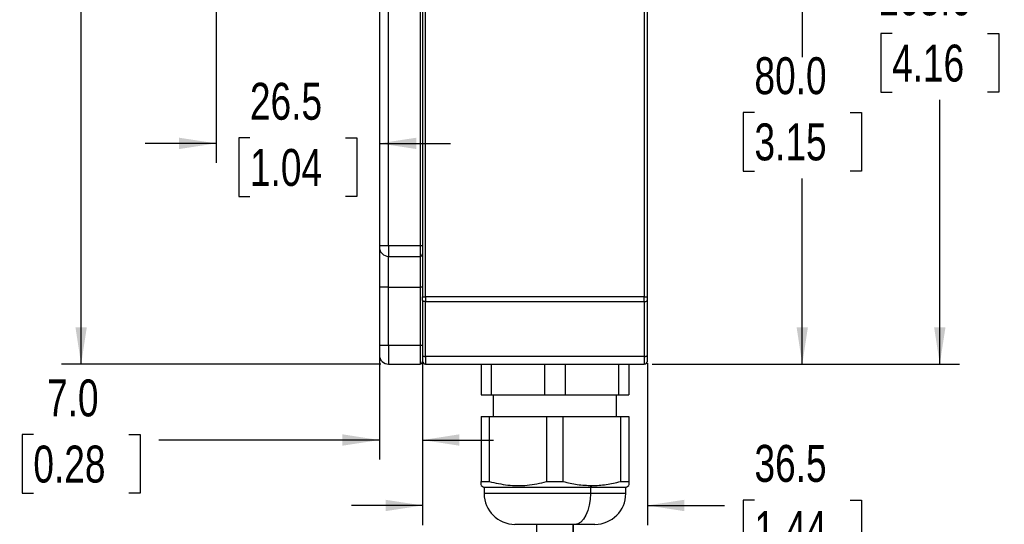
# Model space of a CAD drawing. Header units: millimetres. Extents: x 0 to 559, y 0 to 432.
# Tile 11 of 25: x 269 to 429, y 159 to 241. Entities that reach past the tile are written whole.
import ezdxf

# ---------------------------------------------------------------- set-up
doc = ezdxf.new("R2010")
doc.units = ezdxf.units.MM
doc.layers.add('DIMENSIONS', color=140, linetype='Continuous', lineweight=25)
doc.styles.add('SLDTEXTSTYLE0', font='TXT', dxfattribs={"width": 0.75})
doc.dimstyles.new('SLDDIMSTYLE0', dxfattribs={"dimtxt": 6, "dimasz": 6, "dimexe": 0, "dimexo": 0.0625, "dimgap": 1.5, "dimtad": 0, "dimtih": 1, "dimtoh": 1, "dimdec": 1, "dimrnd": 1e-09, "dimzin": 4, "dimdsep": 46, "dimtxsty": 'SLDTEXTSTYLE0', "dimsah": 1, "dimcen": 0.09, "dimadec": 0, "dimazin": 1, "dimtfac": 1, "dimtdec": 1, "dimtofl": 0, "dimtmove": 0, "dimatfit": 3, "dimfxl": 0, "dimfrac": 2, "dimtolj": 1, "dimtzin": 12, "dimarcsym": 0})
doc.dimstyles.new('SLDDIMSTYLE1', dxfattribs={"dimtxt": 6, "dimasz": 6, "dimexe": 0, "dimexo": 0.0625, "dimgap": 1.5, "dimtad": 0, "dimtih": 1, "dimtoh": 1, "dimdec": 1, "dimrnd": 1e-09, "dimzin": 12, "dimdsep": 46, "dimtxsty": 'SLDTEXTSTYLE0', "dimsah": 1, "dimcen": 0.09, "dimadec": 0, "dimazin": 3, "dimtfac": 1, "dimtdec": 1, "dimtofl": 0, "dimtmove": 0, "dimatfit": 3, "dimfxl": 0, "dimfrac": 2, "dimtolj": 1, "dimtzin": 12, "dimarcsym": 0})
doc.dimstyles.new('SLDDIMSTYLE2', dxfattribs={"dimtxt": 6, "dimasz": 6, "dimexe": 0, "dimexo": 0.0625, "dimgap": 1.5, "dimtad": 0, "dimtih": 1, "dimtoh": 1, "dimdec": 1, "dimrnd": 1e-09, "dimzin": 12, "dimdsep": 46, "dimtxsty": 'SLDTEXTSTYLE0', "dimsah": 1, "dimcen": 0.09, "dimadec": 0, "dimazin": 3, "dimtfac": 1, "dimtdec": 1, "dimtmove": 0, "dimatfit": 0, "dimfxl": 0, "dimfrac": 2, "dimtolj": 1, "dimtzin": 12, "dimarcsym": 0})
doc.dimstyles.new('SLDDIMSTYLE4', dxfattribs={"dimtxt": 6, "dimasz": 6, "dimexe": 0, "dimexo": 0.0625, "dimgap": 1.5, "dimtad": 0, "dimtih": 1, "dimtoh": 1, "dimdec": 1, "dimrnd": 1e-09, "dimzin": 4, "dimdsep": 46, "dimtxsty": 'SLDTEXTSTYLE0', "dimsah": 1, "dimcen": 0.09, "dimadec": 0, "dimazin": 1, "dimtfac": 1, "dimtdec": 1, "dimtmove": 0, "dimatfit": 0, "dimfxl": 0, "dimfrac": 2, "dimtolj": 1, "dimtzin": 12, "dimarcsym": 0})

# ---------------------------------------------------------------- blocks, each defined once
blk = doc.blocks.new('_D_11')
at = {"layer": 'DIMENSIONS'}
for p, q in [((334.77, 183.96), (334.77, 158.6)), ((371.27, 184.9), (371.27, 158.6)), ((334.77, 161.78), (323.23, 161.78)), ((371.27, 161.78), (383.79, 161.78)), ((388.66, 162.66), (386.83, 162.66)), ((386.83, 162.66), (386.83, 153.13)), ((404.18, 162.66), (406.01, 162.66)), ((406.01, 162.66), (406.01, 153.13)), ((386.83, 153.13), (388.66, 153.13)), ((406.01, 153.13), (404.18, 153.13))]:
    blk.add_line(p, q, dxfattribs=at)
for points in [[(334.77, 161.78), (328.77, 162.7), (328.77, 160.85)], [(371.27, 161.78), (377.27, 160.85), (377.27, 162.7)]]:
    blk.add_solid(points, dxfattribs=at)
at = {"layer": 'DIMENSIONS', "char_height": 6, "attachment_point": 1, "style": 'SLDTEXTSTYLE0'}
for s, insert in [('36.5', (388.66, 171.61)), ('1.44', (388.66, 160.87))]:
    blk.add_mtext(s, dxfattribs=dict(at, insert=insert))
blk = doc.blocks.new('_D_12')
at = {"layer": 'DIMENSIONS'}
for p, q in [((327.77, 186.46), (327.77, 169.23)), ((334.77, 184.9), (334.77, 169.23)), ((271.6, 173.29), (269.77, 173.29)), ((269.77, 173.29), (269.77, 163.76)), ((287.12, 173.29), (288.94, 173.29)), ((288.94, 173.29), (288.94, 163.76)), ((327.77, 172.4), (291.99, 172.4)), ((334.77, 172.4), (346.31, 172.4)), ((269.77, 163.76), (271.6, 163.76)), ((288.94, 163.76), (287.12, 163.76))]:
    blk.add_line(p, q, dxfattribs=at)
for points in [[(327.77, 172.4), (321.77, 173.33), (321.77, 171.48)], [(334.77, 172.4), (340.77, 171.48), (340.77, 173.33)]]:
    blk.add_solid(points, dxfattribs=at)
at = {"layer": 'DIMENSIONS', "char_height": 6, "attachment_point": 1, "style": 'SLDTEXTSTYLE0'}
for s, insert in [('7.0', (273.82, 182.24)), ('0.28', (271.6, 171.5))]:
    blk.add_mtext(s, dxfattribs=dict(at, insert=insert))
blk = doc.blocks.new('_D_13')
at = {"layer": 'DIMENSIONS'}
for p, q in [((301.27, 315.83), (301.27, 217.41)), ((301.27, 220.58), (289.73, 220.58)), ((306.76, 221.46), (304.93, 221.46)), ((304.93, 221.46), (304.93, 211.94)), ((322.28, 221.46), (324.1, 221.46)), ((324.1, 221.46), (324.1, 211.94)), ((327.77, 220.58), (339.31, 220.58)), ((304.93, 211.94), (306.76, 211.94)), ((324.1, 211.94), (322.28, 211.94))]:
    blk.add_line(p, q, dxfattribs=at)
for points in [[(301.27, 220.58), (295.27, 221.5), (295.27, 219.66)], [(327.77, 220.58), (333.77, 219.66), (333.77, 221.5)]]:
    blk.add_solid(points, dxfattribs=at)
at = {"layer": 'DIMENSIONS', "char_height": 6, "attachment_point": 1, "style": 'SLDTEXTSTYLE0'}
for s, insert in [('26.5', (306.76, 230.42)), ('1.04', (306.76, 219.67))]:
    blk.add_mtext(s, dxfattribs=dict(at, insert=insert))
blk = doc.blocks.new('_D_14')
at = {"layer": 'DIMENSIONS'}
for p, q in [((302.3, 329.35), (276.18, 329.35)), ((279.36, 329.35), (279.36, 266.9)), ((271.6, 257.92), (269.77, 257.92)), ((269.77, 257.92), (269.77, 248.4)), ((287.12, 257.92), (288.94, 257.92)), ((288.94, 257.92), (288.94, 248.4)), ((269.77, 248.4), (271.6, 248.4)), ((288.94, 248.4), (287.12, 248.4)), ((279.36, 184.73), (279.36, 247.18)), ((328, 184.73), (276.18, 184.73))]:
    blk.add_line(p, q, dxfattribs=at)
for points in [[(279.36, 329.35), (278.43, 323.35), (280.28, 323.35)], [(279.36, 184.73), (280.28, 190.73), (278.43, 190.73)]]:
    blk.add_solid(points, dxfattribs=at)
at = {"layer": 'DIMENSIONS', "char_height": 6, "attachment_point": 1, "style": 'SLDTEXTSTYLE0'}
for s, insert in [('144.6', (269.38, 266.87)), ('5.69', (271.6, 256.13))]:
    blk.add_mtext(s, dxfattribs=dict(at, insert=insert))
blk = doc.blocks.new('_D_15')
at = {"layer": 'DIMENSIONS'}
for p, q in [((372.04, 264.73), (399.59, 264.73)), ((396.42, 264.73), (396.42, 234.59)), ((388.66, 225.61), (386.83, 225.61)), ((386.83, 225.61), (386.83, 216.09)), ((404.18, 225.61), (406.01, 225.61)), ((406.01, 225.61), (406.01, 216.09)), ((386.83, 216.09), (388.66, 216.09)), ((406.01, 216.09), (404.18, 216.09)), ((396.42, 184.73), (396.42, 214.87)), ((372.04, 184.73), (399.59, 184.73))]:
    blk.add_line(p, q, dxfattribs=at)
for points in [[(396.42, 264.73), (395.5, 258.73), (397.34, 258.73)], [(396.42, 184.73), (397.34, 190.73), (395.5, 190.73)]]:
    blk.add_solid(points, dxfattribs=at)
at = {"layer": 'DIMENSIONS', "char_height": 6, "attachment_point": 1, "style": 'SLDTEXTSTYLE0'}
for s, insert in [('80.0', (388.66, 234.57)), ('3.15', (388.66, 223.82))]:
    blk.add_mtext(s, dxfattribs=dict(at, insert=insert))
blk = doc.blocks.new('_D_16')
at = {"layer": 'DIMENSIONS'}
for p, q in [((361.69, 290.33), (421.92, 290.33)), ((418.75, 290.33), (418.75, 247.39)), ((410.99, 238.41), (409.16, 238.41)), ((409.16, 238.41), (409.16, 228.89)), ((426.5, 238.41), (428.33, 238.41)), ((428.33, 238.41), (428.33, 228.89)), ((409.16, 228.89), (410.99, 228.89)), ((428.33, 228.89), (426.5, 228.89)), ((418.75, 184.73), (418.75, 227.67)), ((372.04, 184.73), (421.92, 184.73))]:
    blk.add_line(p, q, dxfattribs=at)
for points in [[(418.75, 290.33), (417.82, 284.33), (419.67, 284.33)], [(418.75, 184.73), (419.67, 190.73), (417.82, 190.73)]]:
    blk.add_solid(points, dxfattribs=at)
at = {"layer": 'DIMENSIONS', "char_height": 6, "attachment_point": 1, "style": 'SLDTEXTSTYLE0'}
for s, insert in [('105.6', (408.77, 247.37)), ('4.16', (410.99, 236.62))]:
    blk.add_mtext(s, dxfattribs=dict(at, insert=insert))

msp = doc.modelspace()

# ---------------------------------------------------------------- linework, layer by layer
for p, q in [((335.27, 195.64), (335.27, 259.73)), ((370.77, 259.73), (370.77, 195.64)), ((371.27, 195.64), (371.27, 259.73)), ((327.77, 250.53), (327.77, 203.93)), ((329.27, 203.93), (329.27, 250.53)), ((334.37, 250.53), (334.37, 203.93)), ((334.77, 250.53), (334.77, 203.93)), ((329.27, 203.93), (327.77, 203.93)), ((327.77, 203.73), (327.77, 197.23)), ((329.27, 203.93), (329.27, 202.23)), ((334.37, 203.93), (329.27, 203.93)), ((334.37, 203.93), (334.37, 202.23)), ((334.77, 203.93), (334.37, 203.93)), ((334.77, 203.93), (334.77, 202.63)), ((334.77, 203.93), (334.77, 195.64)), ((329.27, 202.23), (334.37, 202.23)), ((329.27, 197.23), (329.27, 202.23)), ((334.37, 202.23), (334.37, 197.23)), ((329.27, 197.23), (327.77, 197.23)), ((327.77, 197.23), (327.77, 187.73)), ((329.27, 197.23), (334.37, 197.23)), ((329.27, 187.73), (329.27, 197.23)), ((334.77, 197.23), (334.37, 197.23)), ((334.37, 197.23), (334.37, 187.73)), ((334.77, 195.08), (334.77, 195.64)), ((334.77, 195.64), (335.27, 195.64)), ((334.77, 195.08), (334.77, 186.17)), ((335.27, 195.64), (335.27, 194.89)), ((370.77, 195.64), (335.27, 195.64)), ((370.77, 194.89), (370.77, 195.64)), ((370.77, 195.64), (371.27, 195.64)), ((371.27, 195.08), (371.27, 195.64)), ((371.27, 186.17), (371.27, 195.08)), ((335.27, 194.89), (370.77, 194.89)), ((335.27, 185.98), (335.27, 194.89)), ((370.77, 194.89), (370.77, 185.98)), ((329.27, 187.73), (327.77, 187.73)), ((329.27, 187.73), (329.27, 184.73)), ((334.37, 187.73), (329.27, 187.73)), ((334.37, 187.73), (334.37, 184.73)), ((334.77, 187.73), (334.37, 187.73)), ((327.77, 186.67), (327.77, 186.23)), ((334.77, 186.17), (334.77, 185.23)), ((370.77, 185.98), (335.27, 185.98)), ((335.27, 185.98), (335.27, 184.73)), ((370.77, 185.98), (370.77, 184.73)), ((371.27, 185.23), (371.27, 186.17)), ((329.27, 184.73), (334.37, 184.73)), ((335.27, 184.73), (370.77, 184.73)), ((344.27, 184.73), (344.27, 179.73)), ((345.94, 184.73), (345.94, 179.73)), ((354.6, 184.73), (354.6, 179.73)), ((357.94, 184.73), (357.94, 179.73)), ((366.6, 184.73), (366.6, 179.73)), ((368.27, 184.73), (368.27, 179.73)), ((344.27, 179.73), (345.94, 179.73)), ((345.94, 179.73), (354.6, 179.73)), ((346.27, 179.73), (346.27, 176.21)), ((354.6, 179.73), (357.94, 179.73)), ((357.94, 179.73), (366.6, 179.73)), ((366.27, 176.21), (366.27, 179.73)), ((366.6, 179.73), (368.27, 179.73)), ((344.27, 176.21), (344.27, 165.67)), ((344.27, 176.21), (345.61, 176.21)), ((345.61, 176.21), (345.61, 165.67)), ((345.61, 176.21), (354.92, 176.21)), ((354.92, 176.21), (354.92, 165.67)), ((354.92, 176.21), (357.61, 176.21)), ((357.61, 165.67), (357.61, 176.21)), ((357.61, 176.21), (366.92, 176.21)), ((366.92, 176.21), (366.92, 165.67)), ((366.92, 176.21), (368.27, 176.21)), ((368.27, 176.21), (368.27, 165.67)), ((344.27, 165.67), (345.61, 165.67)), ((344.27, 165), (344.77, 164.71)), ((344.77, 164.71), (344.77, 163.71)), ((362.02, 164.71), (344.77, 164.71)), ((354.92, 165.67), (357.61, 165.67)), ((362.02, 164.71), (362.27, 165)), ((362.02, 164.71), (362.02, 163.71)), ((367.77, 164.71), (362.02, 164.71)), ((366.92, 165.67), (368.27, 165.67)), ((367.77, 164.71), (368.27, 165)), ((367.77, 163.71), (367.77, 164.71)), ((368.27, 165.67), (368.27, 165.08)), ((362.02, 163.71), (344.77, 163.71)), ((367.77, 163.71), (362.02, 163.71)), ((359.52, 158.71), (349.77, 158.71)), ((353.27, 158.71), (353.27, 134.26)), ((359.2, 158.71), (359.2, 134.26)), ((359.27, 134.26), (359.27, 158.71)), ((362.77, 158.71), (359.52, 158.71))]:
    msp.add_line(p, q)
at = {"flags": 128}
for points in [[(327.77, 203.93), (327.77, 203.85), (327.77, 203.79), (327.77, 203.74), (327.77, 203.73), (327.77, 203.73)], [(335.27, 194.89), (335.17, 194.89), (335.08, 194.9), (334.99, 194.92), (334.91, 194.94), (334.85, 194.97), (334.81, 195), (334.78, 195.04), (334.77, 195.08)], [(370.77, 194.89), (370.86, 194.89), (370.96, 194.9), (371.04, 194.92), (371.12, 194.94), (371.18, 194.97), (371.23, 195), (371.26, 195.04), (371.27, 195.08)], [(327.77, 187.73), (327.77, 187.18), (327.77, 186.91), (327.77, 186.89), (327.77, 186.67), (327.77, 186.34), (327.77, 186.23)], [(334.77, 186.17), (334.78, 186.13), (334.81, 186.1), (334.85, 186.06), (334.91, 186.03), (334.99, 186.01), (335.08, 185.99), (335.17, 185.98), (335.27, 185.98)], [(370.77, 185.98), (370.86, 185.98), (370.96, 185.99), (371.04, 186.01), (371.12, 186.03), (371.18, 186.06), (371.23, 186.1), (371.26, 186.13), (371.27, 186.17)], [(362.02, 163.71), (361.97, 162.74), (361.83, 161.8), (361.6, 160.94), (361.28, 160.18), (360.91, 159.56), (360.47, 159.09), (360, 158.81), (359.52, 158.71)]]:
    msp.add_lwpolyline(points, dxfattribs=at)
for centre, radius, start, end in [((329.27, 203.73), 1.5, 180, 270), ((334.37, 202.63), 0.4, 270.0001, 360), ((329.27, 186.23), 1.5, 180, 270), ((334.37, 185.13), 0.4, 270.0003, 359.9999), ((335.27, 185.23), 0.5, 179.9999, 270), ((370.77, 185.23), 0.5, 270.0003, 359.9997), ((349.77, 163.71), 5, 180, 270), ((362.77, 163.71), 5, 270, 359.9999)]:
    msp.add_arc(centre, radius, start, end)
for points, knots in [([(344.27, 165.08), (344.27, 165.08), (344.27, 165), (344.27, 165.45), (344.27, 165.59), (344.27, 165.67)], [0, 0, 0, 0, 0.011687, 0.389692, 1, 1, 1, 1]), ([(345.61, 165.67), (346.61, 165.44), (348.63, 164.97), (351.26, 164.98), (353.36, 165.27), (354.4, 165.54), (354.92, 165.67)], [0, 0, 0, 0, 0.325847, 0.658096, 0.828204, 1, 1, 1, 1]), ([(357.61, 165.67), (358.37, 165.48), (359.9, 165.1), (361.48, 165.04), (362.27, 165)], [0, 0, 0, 0, 0.497983, 1, 1, 1, 1]), ([(362.27, 165), (363.05, 165.03), (364.62, 165.1), (366.15, 165.48), (366.92, 165.67)], [0, 0, 0, 0, 0.495217, 1, 1, 1, 1])]:
    msp.add_open_spline(points, degree=3, knots=knots)

# ---------------------------------------------------------------- dimensions: what is measured, and where the dimension line sits
at = {"layer": 'DIMENSIONS'}
for base, p1, p2, angle, dimstyle, picture, middle in [((279.36, 329.35), (329.27, 184.73), (303.57, 329.35), 90, 'SLDDIMSTYLE1', '_D_14', (279.36, 257.04)), ((418.75, 290.33), (370.77, 184.73), (360.42, 290.33), 90, 'SLDDIMSTYLE1', '_D_16', (418.75, 237.53)), ((396.42, 264.73), (370.77, 184.73), (370.77, 264.73), 90, 'SLDDIMSTYLE0', '_D_15', (396.42, 224.73)), ((327.77, 172.4), (334.77, 186.17), (327.77, 187.73), 0, 'SLDDIMSTYLE4', '_D_12', (279.36, 172.4)), ((371.27, 161.78), (334.77, 185.23), (371.27, 186.17), 0, 'SLDDIMSTYLE2', '_D_11', (396.42, 161.78))]:
    dim = msp.add_linear_dim(base=base, p1=p1, p2=p2, angle=angle, dimstyle=dimstyle, dxfattribs=at)
    dim.commit()
    dim.dimension.update_dxf_attribs({"geometry": picture, "text_midpoint": middle, "dimtype": 160})
dim = msp.add_linear_dim(base=(301.27, 220.58), p1=(327.77, 203.93), p2=(301.27, 317.1), dimstyle='SLDDIMSTYLE2', dxfattribs=at)
dim.commit()
dim.dimension.update_dxf_attribs({"geometry": '_D_13', "text_midpoint": (314.52, 220.58), "dimtype": 160})

doc.saveas('drawing.dxf')
